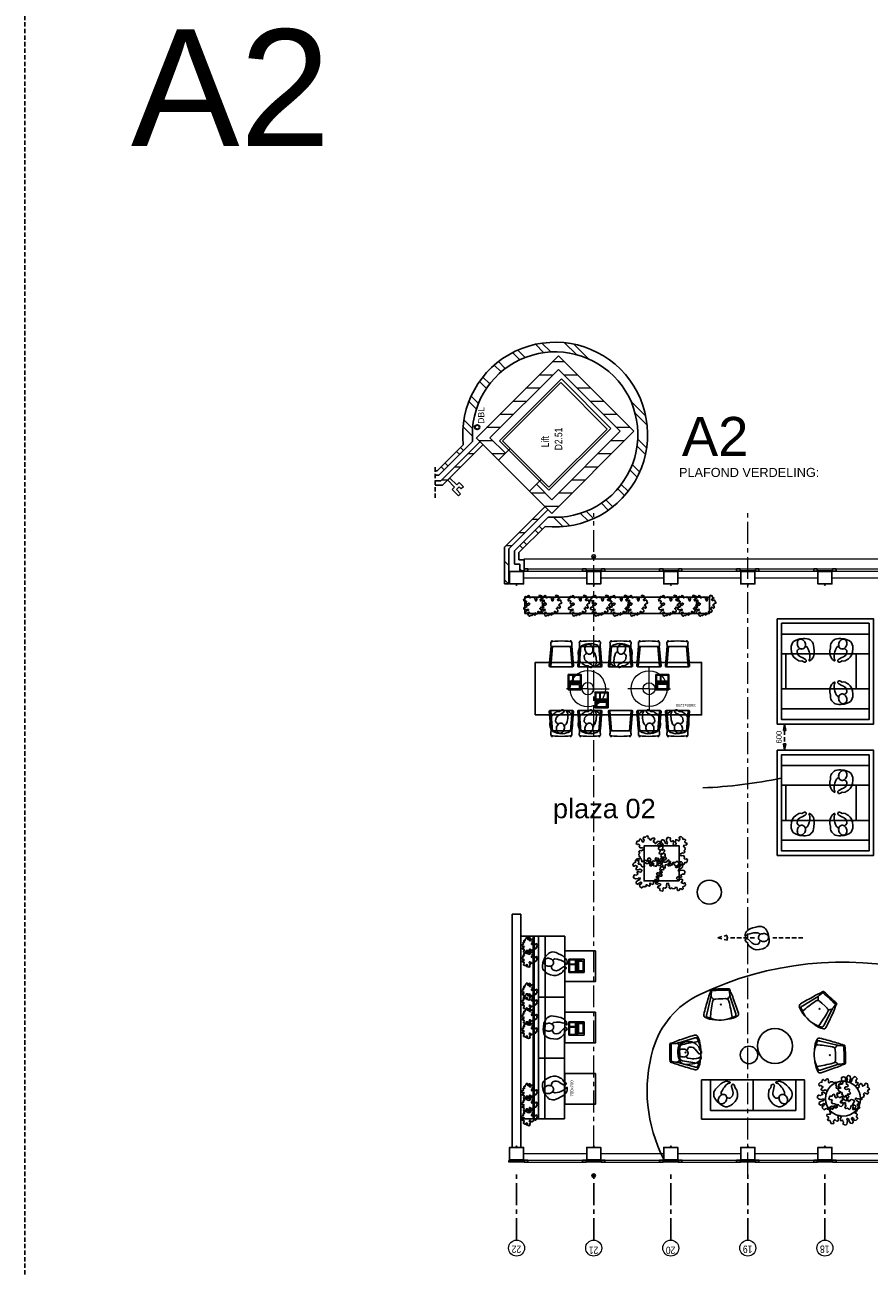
# Model space of a CAD drawing. Header units: millimetres. Extents: x 274596 to 660162, y 141333 to 298920.
# Tile 142 of 165: x 564173 to 583452, y 155900 to 184272. Entities that reach past the tile are written whole.
import ezdxf

# ---------------------------------------------------------------- set-up
doc = ezdxf.new("R2010")
doc.units = ezdxf.units.MM
doc.header["$LTSCALE"] = 400
doc.header["$PDMODE"] = 3
doc.header["$PDSIZE"] = 15
doc.linetypes.add('CENTER', pattern=[2, 1.25, -0.25, 0.25, -0.25])
doc.linetypes.add('HIDDEN', pattern=[0.375, 0.25, -0.125])
for name, color, linetype in [('-ve', 2, 'HIDDEN'), ('inlay', 6, 'Continuous'), ('inr', 4, 'Continuous'), ('looplijnen', 8, 'HIDDEN'), ('plant', 114, 'Continuous'), ('plat', 5, 'Continuous'), ('stramien', 1, 'CENTER'), ('symbol', 1, 'Continuous'), ('timmerwerk-ge', 150, 'Continuous'), ('timmerwerk-ve', 8, 'HIDDEN'), ('verlichting', 2, 'Continuous')]:
    doc.layers.add(name, color=color, linetype=linetype)
for name, color, linetype, lineweight in [('BA-blusmiddelen', 7, 'Continuous', 15), ('Buitenkozijnen', 140, 'Continuous', 15), ('mat-baksteen', 5, 'Continuous', 25), ('mat-beton (ihwg)', 5, 'Continuous', 25), ('mat-kalkzandsteen', 5, 'Continuous', 25), ('mat-scheidingswand-vertikaal', 5, 'Continuous', 25), ('None', 7, 'Continuous', 9), ('Ruimtenummers', 5, 'Continuous', 25), ('Tekst', 140, 'Continuous', 15)]:
    doc.layers.add(name, color=color, linetype=linetype, lineweight=lineweight)
doc.styles.add('Arial', font='arial.ttf', dxfattribs={"height": 211.666667})
doc.styles.add('Arial Narrow', font='ARIALN.TTF', dxfattribs={"height": 222.25})
doc.styles.add('s100', font='stylu.ttf', dxfattribs={"height": 100})
doc.styles.get("Standard").update_dxf_attribs({"font": 'arial.ttf'})
doc.dimstyles.new('CAL-N1-050-25', dxfattribs={"dimscale": 50, "dimtxt": 2.5, "dimasz": 3, "dimexe": 1.5, "dimexo": 0, "dimgap": 0.3, "dimtad": 0, "dimdec": 4, "dimrnd": 1, "dimdsep": 46, "dimtxsty": 'Standard', "dimblk": 'CLOSED', "dimcen": 0, "dimdle": 1.25, "dimclrt": 249, "dimadec": 0, "dimazin": 0, "dimtfac": 0.9, "dimtdec": 4, "dimtix": 1, "dimtmove": 0, "dimatfit": 3, "dimldrblk": 'CLOSED', "dimfxl": 1, "dimtvp": 1, "dimtolj": 1, "dimtzin": 0, "dimarcsym": 0})

# ---------------------------------------------------------------- blocks, each defined once
blk = doc.blocks.new('Kolom 280x320')
at = {"layer": 'mat-beton (ihwg)', "lineweight": 25}
blk.add_lwpolyline([(-300, 160), (-20, 160), (-20, -160), (-300, -160)], close=True, dxfattribs=at)
at = {"layer": 'None', "color": 92, "linetype": 'Continuous', "lineweight": 5}
blk.add_point((0, 0), dxfattribs=at)
blk = doc.blocks.new('Kolom O 550')
at = {"layer": 'mat-beton (ihwg)', "lineweight": 25}
blk.add_circle((0, 0), 275, dxfattribs=at)
blk = doc.blocks.new('Gevelpui best 1410 (2D)')
at = {"layer": 'Buitenkozijnen', "lineweight": 15}
for p, q in [((-260, 0), (-260, -1410)), ((-260, 0), (-210, 0)), ((-210, 0), (-210, -1410)), ((-260, -1410), (-210, -1410))]:
    blk.add_line(p, q, dxfattribs=at)
at = {"layer": 'Buitenkozijnen', "color": 92, "lineweight": 25}
for points in [[(-260, 0), (-210, 0), (-210, -80), (-260, -80)], [(-260, -1330), (-210, -1330), (-210, -1410), (-260, -1410)]]:
    blk.add_lwpolyline(points, close=True, dxfattribs=at)
at = {"layer": 'None', "color": 43, "linetype": 'Continuous', "lineweight": 9}
blk.add_line((-410, 15), (-410, -1425), dxfattribs=at)
blk = doc.blocks.new('*X1680')
at = {"layer": 'None', "lineweight": 9}
for p, q in [((1800, -8365), (1800, -8224)), ((1500, -8665), (1500, -8354)), ((1200, -8965), (1200, -8654)), ((900, -9265), (900, -8954)), ((600, -9565), (600, -9254)), ((300, -9865), (300, -9554))]:
    blk.add_line(p, q, dxfattribs=at)
blk = doc.blocks.new('*X1681')
at = {"layer": 'None', "lineweight": 9}
for p, q in [((104, -6260), (317, -6047)), ((276, -6265), (474, -6066)), ((720, -6351), (893, -6178)), ((850, -6398), (1017, -6230)), ((1196, -6582), (1354, -6424)), ((1299, -6656), (1455, -6499)), ((1571, -6914), (1727, -6758)), ((1650, -7012), (1807, -6855)), ((1850, -7343), (2014, -7178)), ((1903, -7466), (2071, -7298)), ((2013, -7887), (2202, -7698)), ((2028, -8048), (2229, -7847)), ((-1962, -8326), (-1749, -8113)), ((-1943, -8483), (-1744, -8284)), ((1966, -8640), (2240, -8367)), ((-1831, -8902), (-1658, -8729)), ((1870, -8913), (2208, -8575)), ((-1779, -9026), (-1611, -8859)), ((-1585, -9363), (-1427, -9205)), ((-1510, -9464), (-1353, -9308)), ((-1251, -9736), (-1095, -9580)), ((-1154, -9816), (-997, -9659)), ((-831, -10023), (-666, -9859)), ((-711, -10080), (-543, -9912)), ((566, -10217), (904, -9879)), ((-311, -10211), (-122, -10022)), ((-162, -10238), (39, -10037)), ((358, -10249), (631, -9975))]:
    blk.add_line(p, q, dxfattribs=at)
blk = doc.blocks.new('*X1682')
at = {"layer": 'None', "lineweight": 9}
for p, q in [((300, -6896), (300, -6585)), ((600, -7196), (600, -6885)), ((900, -7495), (900, -7184)), ((1200, -7795), (1200, -7484)), ((1500, -8095), (1500, -7784)), ((1800, -8224), (1800, -8084))]:
    blk.add_line(p, q, dxfattribs=at)
blk = doc.blocks.new('*X1683')
at = {"layer": 'None', "lineweight": 9}
for p, q in [((-1500, -8234), (-1500, -8076)), ((-1200, -8534), (-1200, -8223)), ((-900, -8834), (-900, -8523)), ((-600, -9134), (-600, -8823)), ((-300, -9434), (-300, -9123)), ((0, -9734), (0, -9423))]:
    blk.add_line(p, q, dxfattribs=at)
blk = doc.blocks.new('*X1684')
at = {"layer": 'None', "lineweight": 9}
for p, q in [((-1200, -7928), (-1200, -7617)), ((-1500, -8076), (-1500, -7917))]:
    blk.add_line(p, q, dxfattribs=at)
blk = doc.blocks.new('*X1685')
at = {"layer": 'None', "lineweight": 9}
for p, q in [((-2463, -7413), (-2392, -7342)), ((-2375, -7501), (-2304, -7430)), ((-2109, -7766), (-2039, -7696)), ((-2021, -7854), (-1951, -7784))]:
    blk.add_line(p, q, dxfattribs=at)
blk = doc.blocks.new('*X1686')
at = {"layer": 'None', "lineweight": 9}
blk.add_line((-2810, -7229), (-2801, -7220), dxfattribs=at)
blk = doc.blocks.new('*X1687')
at = {"layer": 'None', "lineweight": 9}
blk.add_line((-2969, -7388), (-2926, -7345), dxfattribs=at)
blk = doc.blocks.new('*X1688')
at = {"layer": 'None', "lineweight": 9}
blk.add_line((-2819, -7238), (-2810, -7229), dxfattribs=at)
blk = doc.blocks.new('*X1689')
at = {"layer": 'None', "lineweight": 9}
for p, q in [((-2400, -7165), (-2400, -7023)), ((-2100, -7465), (-2100, -7323)), ((-1800, -7765), (-1800, -7623))]:
    blk.add_line(p, q, dxfattribs=at)
blk = doc.blocks.new('*X1690')
at = {"layer": 'None', "lineweight": 9}
for p, q in [((-3269, -7087), (-3177, -6995)), ((-2852, -7095), (-2752, -6995))]:
    blk.add_line(p, q, dxfattribs=at)
blk = doc.blocks.new('*X1691')
at = {"layer": 'None', "lineweight": 9}
for p, q in [((-667, -5617), (-596, -5546)), ((-579, -5705), (-508, -5634)), ((-313, -5970), (-243, -5900)), ((-225, -6058), (-154, -5988))]:
    blk.add_line(p, q, dxfattribs=at)
blk = doc.blocks.new('*X1692')
at = {"layer": 'None', "lineweight": 9}
for p, q in [((0, -6728), (0, -6417)), ((-300, -7002), (-300, -6717))]:
    blk.add_line(p, q, dxfattribs=at)
blk = doc.blocks.new('*X1693')
at = {"layer": 'None', "lineweight": 9}
for p, q in [((-900, -5695), (-900, -5553)), ((-600, -5995), (-600, -5853)), ((-300, -6295), (-300, -6153))]:
    blk.add_line(p, q, dxfattribs=at)
blk = doc.blocks.new('HWA')
at = {"layer": 'None', "color": 92, "linetype": 'Continuous', "lineweight": 25}
blk.add_circle((0, -74), 40, dxfattribs=at)
blk = doc.blocks.new('DBL aansluiting')
at = {"layer": 'BA-blusmiddelen', "color": 140, "linetype": 'Continuous', "lineweight": 9}
blk.add_lwpolyline([(360, 112.5), (360, 45), (292.5, 45), (292.5, -45), (427.5, -45), (427.5, -112.5), (225, -112.5), (225, -33.75), (0, -33.75), (0, 33.75), (225, 33.75), (225, 112.5)], close=True, dxfattribs=at)
blk = doc.blocks.new('symb-LPTP_b2')
for p, q in [((150, 0), (-150, 0)), ((-150, 0), (-150, -155)), ((150, -155), (150, 0)), ((150, -5), (-150, -5)), ((150, -155), (-150, -155)), ((150, -160), (-150, -160)), ((-150, -160), (-150, -355)), ((-110, -25), (-110, -129)), ((110, -25), (-110, -25)), ((110, -129), (-110, -129)), ((110, -129), (110, -25)), ((150, -355), (150, -160)), ((-150, -355), (150, -355))]:
    blk.add_line(p, q)
for points in [[(-130, -158, 10, 10, 0), (-111, -158, 10, 10, 0)], [(130, -158, 10, 10, 0), (111, -158, 10, 10, 0)]]:
    blk.add_lwpolyline(points, format="xyseb")
for points in [[(-135, -175), (135, -175), (135, -189), (-135, -189)], [(32, -199), (-135, -199), (-135, -340), (32, -340)], [(42, -199), (135, -199), (135, -340), (42, -340)], [(126, -70), (134, -70), (134, -92), (126, -92)], [(128, -72), (132, -72), (132, -90), (128, -90)]]:
    blk.add_lwpolyline(points, close=True)
for radius in [12.6, 7.57]:
    blk.add_circle((130, -124), radius)
blk = doc.blocks.new('symb-ps03_b2')
blk.add_lwpolyline([(82, -334), (93, -323), (110, -305), (120, -285), (121, -231), (122, -184), (116, -150), (104, -98), (91, -52), (69, -25), (58, -13), (50, -1), (49, 8), (59, 13), (76, 9), (115, -1), (145, -17), (172, -41), (196, -78), (221, -122), (236, -169), (250, -232), (266, -290), (270, -325), (267, -365), (252, -399), (235, -433), (213, -457), (181, -475), (141, -499), (103, -517), (27, -533), (-23, -539), (-83, -538), (-130, -528), (-165, -511), (-192, -479), (-218, -448), (-241, -394), (-258, -313), (-262, -242), (-251, -189), (-222, -138), (-185, -93), (-170, -72), (-134, -54), (-107, -46), (-75, -10), (-57, 2), (-38, 7), (-23, 1), (-12, -13), (-11, -28), (-13, -49), (-23, -61), (-75, -115), (-104, -145), (-121, -166), (-138, -200), (-142, -234), (-135, -284), (-123, -302), (-94, -319), (-69, -327), (-52, -333)])
blk.add_lwpolyline([(-75, -413, 0.078796), (-66, -458, 0.088041), (-46, -494, 0.105312), (-14, -518, 0.121926), (19, -526, 0.121926), (52, -517, 0.105312), (82, -490, 0.088041), (100, -454, 0.078796), (106, -408, 0.078796), (98, -363, 0.088041), (77, -328, 0.105312), (46, -303, 0.121926), (13, -296, 0.121926), (-21, -305, 0.105312), (-50, -331, 0.088041), (-69, -368, 0.078796)], format="xyb", close=True)
blk = doc.blocks.new('SYMB-BM02_B2')
at = {"layer": 'plant'}
blk.add_lwpolyline([(98, 356), (66, 371), (46, 367), (23, 344), (26, 317), (5, 314), (-27, 337), (-68, 353), (-84, 340), (-93, 315), (-77, 290), (-84, 262), (-106, 274), (-134, 301), (-166, 298), (-190, 273), (-184, 246), (-181, 209), (-209, 214), (-256, 237), (-302, 241), (-315, 221), (-325, 198), (-329, 157), (-315, 134), (-286, 119), (-263, 95), (-270, 73), (-298, 80), (-306, 68), (-307, 29), (-341, 38), (-375, 66), (-406, 70), (-427, 48), (-413, 13), (-402, -28), (-381, -27), (-361, -62), (-377, -76), (-407, -84), (-423, -126), (-448, -119), (-475, -126), (-482, -158), (-448, -194), (-447, -249), (-411, -258), (-363, -237), (-327, -242), (-307, -272), (-338, -303), (-366, -308), (-398, -333), (-381, -365), (-338, -377), (-336, -406), (-332, -436), (-252, -458), (-234, -418), (-243, -383), (-220, -358), (-184, -372), (-140, -344), (-141, -283), (-132, -230), (-84, -233), (-86, -271), (-59, -312), (-68, -354), (-36, -386), (7, -361), (39, -388), (98, -377), (116, -344), (153, -351), (160, -393), (171, -436), (193, -440), (228, -426), (230, -390), (275, -385), (300, -408), (328, -386), (326, -329), (369, -315), (403, -276), (387, -222), (366, -221), (339, -240), (312, -226), (275, -205), (309, -165), (312, -121), (278, -112), (241, -110), (205, -137), (171, -126), (146, -92), (166, -59), (184, -44), (228, -57), (285, -55), (282, -25), (255, -2), (285, 14), (305, 34), (353, 32), (371, 38), (382, 84), (382, 111), (350, 130), (317, 139), (248, 136), (232, 114), (194, 121), (209, 166), (266, 187), (314, 230), (310, 274), (271, 296), (232, 280), (187, 233), (150, 251), (176, 290), (219, 319), (203, 365), (155, 404), (121, 376), (98, 356)], dxfattribs=at)
blk = doc.blocks.new('symb-ps09_b2')
at = {"layer": 'looplijnen'}
for p, q in [((0, 935), (-58, 718)), ((0, 935), (58, 718)), ((-58, 718), (58, 718)), ((0, 95), (0, 718)), ((0, -1011), (0, -327))]:
    blk.add_line(p, q, dxfattribs=at)
at = {"layer": 'symbol'}
blk.add_blockref('symb-ps03_b2', (-11, 300), dxfattribs=at)
blk = doc.blocks.new('SYMB-PS01_B2')
blk.add_lwpolyline([(59, 67), (70, 78), (86, 97), (96, 116), (98, 170), (99, 217), (92, 251), (81, 303), (67, 349), (45, 376), (34, 388), (27, 400), (26, 410), (36, 414), (52, 410), (91, 400), (122, 385), (148, 360), (173, 323), (197, 279), (212, 232), (226, 169), (242, 111), (247, 76), (244, 36), (229, 2), (211, -32), (190, -56), (158, -74), (117, -98), (79, -116), (3, -132), (-47, -138), (-107, -136), (-154, -127), (-189, -110), (-215, -78), (-241, -46), (-264, 7), (-282, 88), (-285, 159), (-274, 212), (-246, 263), (-209, 308), (-193, 329), (-157, 347), (-131, 355), (-98, 391), (-80, 403), (-61, 408), (-47, 402), (-35, 389), (-34, 373), (-37, 352), (-46, 340), (-99, 287), (-128, 256), (-144, 235), (-162, 201), (-165, 167), (-158, 117), (-147, 99), (-118, 82), (-93, 74), (-75, 68)])
blk.add_lwpolyline([(-98, -12, 0.078796), (-90, -57, 0.088041), (-69, -93, 0.105312), (-38, -117, 0.121926), (-4, -125, 0.121926), (29, -115, 0.105312), (58, -89, 0.088041), (77, -52, 0.078796), (83, -7, 0.078796), (74, 38, 0.088041), (54, 74, 0.105312), (23, 98, 0.121926), (-11, 105, 0.121926), (-44, 96, 0.105312), (-74, 70, 0.088041), (-92, 33, 0.078796)], format="xyb", close=True)
blk = doc.blocks.new('DOLC-2890_B2')
for p, q in [((260, 0), (-260, 0)), ((-276, -17), (-236, -477)), ((-244, -15), (-205, -463)), ((244, -15), (205, -463)), ((276, -17), (236, -477)), ((-224, -463), (224, -463))]:
    blk.add_line(p, q)
for points in [[(-224, -463), (-233, -468), (-236, -477), (-237, -480), (-238, -487), (-238, -499), (-239, -515), (-240, -535), (-241, -560), (-240, -563), (-236, -569), (-234, -570), (-231, -572), (-227, -572)], [(224, -463), (233, -468), (236, -477), (237, -480), (238, -487), (238, -499), (239, -515), (240, -535), (241, -560), (240, -563), (236, -569), (234, -570), (231, -572), (227, -572)], [(-227, -572), (-201, -575), (-152, -582), (-76, -588), (0, -590), (76, -588), (152, -582), (201, -575), (227, -572)], [(-227, -572), (-226, -584), (-222, -592), (-221, -593), (-212, -596), (-204, -592), (-203, -591), (-200, -582), (-200, -582), (-200, -582), (-201, -575)], [(227, -572), (226, -584), (222, -592), (221, -593), (212, -596), (204, -592), (203, -591), (200, -582), (200, -582), (200, -582), (201, -575)]]:
    blk.add_lwpolyline(points)
for centre, start, end in [((-260, -16), 5.0001, 185.0001), ((260, -16), 354.9999, 174.9999)]:
    blk.add_arc(centre, 16, start, end)
blk = doc.blocks.new('lamp02')
at = {"layer": 'verlichting', "lineweight": 0}
for q in [(0, 555.36), (555.36, 0), (0, -555.36), (-555.36, 0)]:
    blk.add_line((0, 0), q, dxfattribs=at)
for radius in [468, 156]:
    blk.add_circle((0, 0), radius, dxfattribs=at)
blk = doc.blocks.new('t01')
at = {"layer": 'inr'}
blk.add_lwpolyline([(34, 599), (-3760, 815), (-3828, -383), (-34, -599)], close=True, dxfattribs=at)
at = {"layer": 'inr', "xscale": -1}
for p, rotation in [((-3214, 684), 176.7439051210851), ((-2565, 647), 176.7439051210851), ((-1916, 610), 176.7439051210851), ((-1274, -428), 356.7439051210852), ((-625, -465), 356.7439051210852)]:
    blk.add_blockref('DOLC-2890_B2', p, dxfattribs=dict(at, rotation=rotation))
at = {"layer": 'inr'}
for p, rotation in [((-1217, 570), 176.7439051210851), ((-568, 533), 176.7439051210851), ((-3271, -315), 356.7439051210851), ((-2622, -352), 356.7439051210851), ((-1973, -389), 356.7439051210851)]:
    blk.add_blockref('DOLC-2890_B2', p, dxfattribs=dict(at, rotation=rotation))
at = {"layer": 'symbol', "xscale": -1}
for p, rotation in [((-3203, 1079), 192.5235950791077), ((-2554, 1042), 192.5235950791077), ((-1285, -824), 12.5235950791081)]:
    blk.add_blockref('SYMB-PS01_B2', p, dxfattribs=dict(at, rotation=rotation))
at = {"layer": 'symbol'}
for name, p, rotation in [('SYMB-PS01_B2', (-1183, 964), 160.9642151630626), ('SYMB-PS01_B2', (-534, 927), 160.9642151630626), ('symb-LPTP_b2', (-1490, 523), 356.7439051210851), ('symb-LPTP_b2', (-2895, 194), 356.7439051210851), ('symb-LPTP_b2', (-897, 81), 356.7439051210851), ('SYMB-PS01_B2', (-2007, -783), 340.9642151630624)]:
    blk.add_blockref(name, p, dxfattribs=dict(at, rotation=rotation))
at = {"layer": 'verlichting', "lineweight": 0, "yscale": 0.8769720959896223, "zscale": 0.8769720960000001}
for p, xscale, rotation in [((-2596, 148), 0.8769720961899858, 356.7439051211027), ((-1198, 68), -0.8769720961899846, 356.7439051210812)]:
    blk.add_blockref('lamp02', p, dxfattribs=dict(at, xscale=xscale, rotation=rotation))
at = {"layer": 'plat', "style": 's100'}
blk.add_text('3800x1200', height=65.9, rotation=356.7439, dxfattribs=at).set_placement((-3636, 555))
blk = doc.blocks.new('Happy_swing_high_2D_dwg')
for p, q in [((-212.009, 226.875), (-201.508, 315.482)), ((212.009, 226.875), (201.508, 315.482)), ((-228.877, 145.96), (-328.331, -205.127)), ((-48.401, 131.388), (-112.637, 129.466)), ((48.401, 131.388), (-48.48, 131.388)), ((48.401, 131.388), (112.637, 129.466)), ((228.877, 145.96), (328.331, -205.127)), ((-323.816, -274.958), (-248.483, -304.54)), ((323.816, -274.958), (248.483, -304.54)), ((-148.294, -342.95), (-109.926, -346.164)), ((148.294, -342.95), (109.926, -346.164))]:
    blk.add_line(p, q)
for centre, radius, start, end in [((-789.168, 477.852), 591.348, 339.6612, 347.1732), ((-201.499, 339.783), 12.992, 87.8715, 148.5043), ((-190.926, 312.319), 11.045, 102.7908, 163.3632), ((0, -3028.199), 3386.935, 86.5975, 93.4025), ((-0.04, -3087.504), 3416.07, 86.7539, 93.2444), ((190.926, 312.319), 11.045, 16.6368, 77.2092), ((201.499, 339.783), 12.992, 31.4957, 92.1285), ((789.168, 477.852), 591.348, 192.8268, 200.3388), ((29399.4, -9251.759), 31136.6, 162.4676, 163.1248), ((1050.658, -310.034), 1411.115, 155.6262, 161.9167), ((-727.93, 292.208), 520.041, 343.6667, 352.7828), ((-269.347, 78.82), 111.039, 17.8916, 63.8835), ((-7.539, 22.419), 184.092, 155.3118, 166.1), ((-132.957, 75.986), 48.068, 110.556, 151.1103), ((-93.339, -39.722), 170.285, 96.5074, 109.3878), ((93.339, -39.722), 170.285, 70.6122, 83.4926), ((132.957, 75.986), 48.068, 28.8897, 69.444), ((269.347, 78.82), 111.039, 116.1165, 162.1084), ((7.539, 22.419), 184.092, 13.9, 24.6882), ((727.93, 292.208), 520.041, 187.2172, 196.3333), ((-1050.658, -310.034), 1411.115, 18.0833, 24.3738), ((-29399.4, -9251.759), 31136.6, 16.8752, 17.5324), ((-299.551, -230.098), 98.303, 170.0939, 181.9623), ((-344.345, -233.579), 53.452, 179.8764, 231.0431), ((-118.31, 181.433), 525.239, 240.3743, 266.7273), ((-296.476, -246.063), 39.78, 174.226, 226.5846), ((-173.786, -256.718), 162.929, 161.5397, 174.8387), ((118.31, 181.433), 525.239, 273.2727, 299.6257), ((296.476, -246.063), 39.78, 313.4154, 365.774035), ((173.786, -256.718), 162.929, 5.161298, 18.4603), ((344.345, -233.579), 53.452, 308.9569, 360.123558), ((299.551, -230.098), 98.303, 358.0377, 369.906091), ((0, 271.18), 627.054, 246.6548, 293.3452)]:
    blk.add_arc(centre, radius, start, end)
for centre, start_param, end_param in [((3133.527, -673.731), 2.921398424, 3.032448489), ((-3133.527, -673.731), 6.392329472, 6.503379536)]:
    blk.add_ellipse(centre, major_axis=(3402.254, 0), ratio=0.996194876, start_param=start_param, end_param=end_param)
blk.add_point((0, 0))
blk.add_point((0, 0))
blk.add_point((0, 0))
blk.add_point((0, 0))
blk.add_point((0, 0))
blk.add_point((0, 0))
blk.add_point((0, 0))
blk = doc.blocks.new('bank')
at = {"layer": 'inr'}
for p, q in [((-419, 1137), (481, 1137)), ((-419, 1137), (-419, -1213)), ((481, 1137), (481, -1213)), ((-219, -1013), (-219, 937)), ((-219, 937), (481, 937)), ((481, -38), (-219, -38)), ((481, -1013), (-219, -1013)), ((481, -1213), (-419, -1213))]:
    blk.add_line(p, q, dxfattribs=at)
at = {"layer": 'symbol', "xscale": -1, "rotation": 240.491819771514}
blk.add_blockref('SYMB-PS01_B2', (51, 661), dxfattribs=at)
at = {"layer": 'symbol', "rotation": 299.508180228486}
blk.add_blockref('SYMB-PS01_B2', (51, -731), dxfattribs=at)
blk = doc.blocks.new('_CLOSED')
at = {"color": 0, "linetype": 'ByBlock'}
for p, q in [((-1, 0.17), (0, 0)), ((-1, 0.17), (-1, -0.17)), ((0, 0), (-1, -0.17))]:
    blk.add_line(p, q, dxfattribs=at)
blk = doc.blocks.new('*D1724')
at = {"layer": '-ve', "color": 0, "lineweight": -2, "transparency": 16777216}
for p, q in [((140922, 25234), (141167, 25234)), ((141092, 25084), (141092, 24784)), ((140922, 24634), (141167, 24634))]:
    blk.add_line(p, q, dxfattribs=at)
at = {"layer": 'Defpoints', "color": 0, "transparency": 16777216}
for p in [(140922, 25234), (140922, 24634), (141092, 24634)]:
    blk.add_point(p, dxfattribs=at)
at = {"layer": '-ve', "color": 0, "lineweight": -2, "transparency": 16777216, "xscale": 150, "yscale": 150, "zscale": 150}
for p, rotation in [((141092, 25234), 90), ((141092, 24634), 270)]:
    blk.add_blockref('_CLOSED', p, dxfattribs=dict(at, rotation=rotation))
at = {"layer": '-ve', "color": 249, "transparency": 16777216, "insert": (140964, 24934), "char_height": 125, "attachment_point": 5, "rotation": 90}
blk.add_mtext('\\A1;600', dxfattribs=at)
blk = doc.blocks.new('*D1731')
at = {"layer": '-ve', "color": 0, "lineweight": -2, "transparency": 16777216}
for p, q in [((140922, 25234), (141167, 25234)), ((141092, 25084), (141092, 24784)), ((140922, 24634), (141167, 24634))]:
    blk.add_line(p, q, dxfattribs=at)
at = {"layer": 'Defpoints', "color": 0, "transparency": 16777216}
for p in [(140922, 25234), (140922, 24634), (141092, 24634)]:
    blk.add_point(p, dxfattribs=at)
at = {"layer": '-ve', "color": 0, "lineweight": -2, "transparency": 16777216, "xscale": 150, "yscale": 150, "zscale": 150}
for p, rotation in [((141092, 25234), 90), ((141092, 24634), 270)]:
    blk.add_blockref('_CLOSED', p, dxfattribs=dict(at, rotation=rotation))
at = {"layer": '-ve', "color": 249, "transparency": 16777216, "insert": (140964, 24934), "char_height": 125, "attachment_point": 5, "rotation": 90}
blk.add_mtext('\\A1;600', dxfattribs=at)
blk = doc.blocks.new('plat02')
at = {"layer": 'Buitenkozijnen', "color": 43, "linetype": 'Continuous', "lineweight": 9, "flags": 128}
blk.add_lwpolyline([(175, 15718.78315), (175, 15738.78315), (27490, 15738.78315), (27490, 15508.82378)], dxfattribs=at)
at = {"layer": 'Buitenkozijnen', "lineweight": 15}
for points in [[(1585, 15468.78315), (1585, 15508.82378), (1935, 15508.82378), (1935, 15468.78315)], [(3345, 15468.78315), (3345, 15508.82378), (3695, 15508.82378), (3695, 15468.78315)], [(5105, 15468.78315), (5105, 15508.82378), (5455, 15508.82378), (5455, 15468.78315)], [(6865, 15468.78315), (6865, 15508.82378), (7215, 15508.82378), (7215, 15468.78315)], [(-175, 1958.74251), (-175, 1998.78315), (175, 1998.78315), (175, 1958.74251)], [(-175, 1958.74251), (-175, 1998.78315), (175, 1998.78315), (175, 1958.74251)], [(1585, 1958.74251), (1585, 1998.78315), (1935, 1998.78315), (1935, 1958.74251)], [(3345, 1958.74251), (3345, 1998.78315), (3695, 1998.78315), (3695, 1958.74251)], [(5105, 1958.74251), (5105, 1998.78315), (5455, 1998.78315), (5455, 1958.74251)], [(6865, 1958.74251), (6865, 1998.78315), (7215, 1998.78315), (7215, 1958.74251)]]:
    blk.add_lwpolyline(points, close=True, dxfattribs=at)
at = {"layer": 'inlay'}
for centre, radius, start, end in [((3740.47083, 21992.60535), 11494.81798, 272.563054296, 281.559436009), ((7447.29863, -1058.24791), 7587.9818, 38.500045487, 115.57129708), ((5035.33618, 3982.38476), 2000, 115.57129708, 163.912846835), ((6384.3302, 3593.3453), 3403.97171, 163.912846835, 207.318260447)]:
    blk.add_arc(centre, radius, start, end, dxfattribs=at)
at = {"layer": 'inr'}
for p, q in [((378.57509, 2949.87115), (381.23466, 7119.87115)), ((397.34043, 2949.87115), (400, 7119.87115)), ((400, 7119.87115), (1100.00014, 7119.87115)), ((499.99998, 7119.80738), (497.34041, 2949.80738)), ((649.99995, 7119.71171), (647.34038, 2949.71171)), ((1100.00014, 7119.87115), (1097.34029, 2949.4247)), ((1098.22691, 5730.23087), (498.22703, 5729.8482)), ((1098.22691, 4339.57352), (498.22703, 4339.95619)), ((397.34043, 2949.87115), (1097.34057, 2949.87115))]:
    blk.add_line(p, q, dxfattribs=at)
for points in [[(186.96007, 14492.31419), (186.96007, 14866.75974), (4402.95952, 14866.75974), (4402.95952, 14492.31419)], [(3712.74413, 8383.46857), (3712.74413, 9183.46857), (2912.74413, 9183.46857), (2912.74413, 8383.46857)], [(400, 7119.87115), (100, 7119.87115), (97.34043, 2949.87115), (397.34043, 2949.87115)], [(1098.67038, 6084.90219), (1798.67038, 6084.90219), (1798.67038, 6784.90219), (1098.67038, 6784.90219)], [(1098.67038, 4684.90219), (1798.67038, 4684.90219), (1798.67038, 5384.90219), (1098.67038, 5384.90219)], [(1098.67038, 3984.90219), (1798.67038, 3984.90219), (1798.67038, 3284.90219), (1098.67038, 3284.90219)]]:
    blk.add_lwpolyline(points, close=True, dxfattribs=at)
at = {"layer": 'mat-baksteen', "lineweight": 25}
for p, q in [((-1217.36119, 18348.18386), (-1816.7619, 17748.78315)), ((-1003.38081, 18420.74288), (-1775.34055, 17648.78315)), ((-1816.7619, 17748.78315), (-1859.63669, 17748.78315)), ((-1775.34055, 17648.78315), (-1859.63669, 17648.78315)), ((-50, 15923.4426), (721.95974, 16695.40234)), ((50, 15882.02124), (649.40071, 16481.42195)), ((-50, 15618.78315), (-50, 15923.4426)), ((-50, 15618.78315), (75, 15618.78315)), ((50, 15718.78315), (50, 15882.02124)), ((50, 15718.78315), (175, 15718.78315)), ((75, 15618.78315), (75, 15468.78315)), ((175, 15718.78315), (175, 15468.78315)), ((75, 15468.78315), (175, 15468.78315))]:
    blk.add_line(p, q, dxfattribs=at)
at = {"layer": 'mat-baksteen', "color": 140, "linetype": 'Continuous', "lineweight": 15}
for points in [[(1021.42136, 19851.57535), (2152.79221, 18720.2045), (738.57864, 17305.99094), (-392.79221, 18437.36179)], [(1007.27922, 19766.72254), (2067.93939, 18706.06237), (738.57864, 17376.70162), (-322.08153, 18437.36179)], [(-145.30483, 18260.58509), (561.80195, 17553.47831), (296.63691, 17288.31327), (-410.46988, 17995.42005)]]:
    blk.add_lwpolyline(points, close=True, dxfattribs=at)
at = {"layer": 'mat-baksteen', "lineweight": 25}
for radius, start, end in [(2110, 263.725682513, 186.274317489), (1890, 265.20337257, 184.79662743)]:
    blk.add_arc((880, 18578.78315), radius, start, end, dxfattribs=at)
at = {"layer": 'mat-beton (ihwg)', "lineweight": 25}
for p, q in [((100, 7628.78315), (-100, 7628.78315)), ((-100, 2298.78315), (-100, 7628.78315)), ((100, 7628.78315), (-100, 7628.78315)), ((-100, 2298.78315), (-100, 7628.78315)), ((100, 2298.78315), (100, 7628.78315)), ((100, 2298.78315), (100, 7628.78315)), ((100, 2298.78315), (-100, 2298.78315)), ((100, 2298.78315), (-100, 2298.78315))]:
    blk.add_line(p, q, dxfattribs=at)
at = {"layer": 'mat-kalkzandsteen', "lineweight": 25}
for p, q in [((-918.91633, 18503.86651), (954.1855, 20378.43061)), ((954.1855, 20378.43061), (2679.58676, 18653.02936)), ((-607.85003, 18503.92719), (954.24621, 20067.24292)), ((954.24621, 20067.24292), (2368.45977, 18653.02936)), ((-410.46988, 17995.42005), (-919.58676, 18504.53693)), ((-254.90638, 18150.98354), (-608.45977, 18504.53693)), ((2679.58676, 18653.02936), (805.75379, 16779.19639)), ((2368.45977, 18653.02936), (805.75379, 17090.32337)), ((-834.73394, 18419.68412), (-1730.63492, 17523.78315)), ((-764.02327, 18348.97344), (-1689.21356, 17423.78315)), ((-254.90638, 18150.98354), (-410.46988, 17995.42005)), ((-1730.63492, 17523.78315), (-1859.63669, 17523.78315)), ((-1689.21356, 17423.78315), (-1859.63669, 17423.78315)), ((452.2004, 17443.87676), (296.63691, 17288.31327)), ((805.75379, 17090.32337), (452.2004, 17443.87676)), ((805.75379, 16779.19639), (296.63691, 17288.31327)), ((-275, 16009.56958), (650.1903, 16934.75988)), ((-175, 15968.14823), (720.90097, 16864.0492)), ((-275, 15168.78315), (-275, 16009.56958)), ((-175, 15168.78315), (-175, 15968.14823)), ((-175, 15168.78315), (-275, 15168.78315))]:
    blk.add_line(p, q, dxfattribs=at)
at = {"layer": 'mat-scheidingswand-vertikaal', "lineweight": 25}
blk.add_line((-100, 7628.78315), (-100, 7568.78315), dxfattribs=at)
at = {"layer": 'None', "color": 7, "linetype": 'Continuous', "lineweight": 35}
blk.add_circle((-900, 18747.72378), 50, dxfattribs=at)
at = {"layer": 'None', "color": 43, "linetype": 'Continuous', "lineweight": 9}
for centre in [(0, 0), (0, 0), (0, 0), (1760, 0), (3520, 0), (5280, 0), (7040, 0)]:
    blk.add_circle(centre, 182.60642, dxfattribs=at)
at = {"layer": 'stramien', "lineweight": 0}
for p, q in [((1760, 2298.78315), (1760, 16786.24197)), ((5280, 1682.60642), (5280, 16786.24197))]:
    blk.add_line(p, q, dxfattribs=at)
at = {"layer": 'stramien'}
for p, q in [((0, 182.60642), (0, 1682.60642)), ((1760, 182.60642), (1760, 1682.60642)), ((3520, 182.60642), (3520, 1682.60642)), ((5280, 182.60642), (5280, 1682.60642)), ((7040, 182.60642), (7040, 1682.60642))]:
    blk.add_line(p, q, dxfattribs=at)
at = {"layer": 'timmerwerk-ge'}
for points in [[(5950, 14368.34888), (8150, 14368.34888), (8150, 11968.34888), (5950, 11968.34888)], [(6050, 14018.34888), (8050, 14018.34888), (8050, 14268.34888), (6050, 14268.34888)], [(6050, 14268.34888), (8050, 14268.34888), (8050, 12068.34888), (6050, 12068.34888)], [(6050, 14268.34888), (8050, 14268.34888), (8050, 13568.34888), (6050, 13568.34888)], [(425, 12175.4645), (425, 13375.4645), (4225, 13375.4645), (4225, 12175.4645)], [(6150, 12768.34888), (7750, 12768.34888), (7750, 13568.34888), (6150, 13568.34888)], [(6050, 12068.34888), (8050, 12068.34888), (8050, 12768.34888), (6050, 12768.34888)], [(6050, 12318.34888), (8050, 12318.34888), (8050, 12068.34888), (6050, 12068.34888)], [(5950, 11368.34888), (8150, 11368.34888), (8150, 8968.34888), (5950, 8968.34888)], [(6050, 11018.34888), (8050, 11018.34888), (8050, 11268.34888), (6050, 11268.34888)], [(6050, 11268.34888), (8050, 11268.34888), (8050, 10568.34888), (6050, 10568.34888)], [(6050, 11268.34888), (8050, 11268.34888), (8050, 9068.34888), (6050, 9068.34888)], [(6150, 9768.34888), (7750, 9768.34888), (7750, 10568.34888), (6150, 10568.34888)], [(6050, 9068.34888), (8050, 9068.34888), (8050, 9768.34888), (6050, 9768.34888)], [(6050, 9318.34888), (8050, 9318.34888), (8050, 9068.34888), (6050, 9068.34888)]]:
    blk.add_lwpolyline(points, close=True, dxfattribs=at)
for centre, radius in [((5897.42076, 4615.1129), 400), ((5306.19054, 4410.97683), 200), ((7452.36096, 3410.85951), 400)]:
    blk.add_circle(centre, radius, dxfattribs=at)
at = {"layer": 'timmerwerk-ve'}
blk.add_line((-1859.63669, 17830.7705), (-1859.63669, 17098.84232), dxfattribs=at)
at = {"layer": 'Buitenkozijnen', "color": 7, "rotation": 90}
for p in [(175, 15718.78315), (1935, 15718.78315), (3695, 15718.78315), (5455, 15718.78315), (7215, 15718.78315)]:
    blk.add_blockref('Gevelpui best 1410 (2D)', p, dxfattribs=at)
at = {"layer": 'Buitenkozijnen', "color": 7, "xscale": -1, "rotation": 90}
for p in [(175, 1748.78315), (1935, 1748.78315), (3695, 1748.78315), (5455, 1748.78315), (7215, 1748.78315)]:
    blk.add_blockref('Gevelpui best 1410 (2D)', p, dxfattribs=at)
at = {"layer": 'inlay', "rotation": 90}
blk.add_blockref('bank', (5361.3288, 3362.32887), dxfattribs=at)
at = {"layer": 'inr', "xscale": -1}
for name, p, rotation in [('symb-LPTP_b2', (1546.01608, 6445.14917), 270), ('symb-LPTP_b2', (1546.01608, 5015.14917), 270), ('Happy_swing_high_2D_dwg', (3854.78733, 4463.83878), 90.87755925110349)]:
    blk.add_blockref(name, p, dxfattribs=dict(at, rotation=rotation))
at = {"layer": 'inr'}
for p, rotation in [((6918.63056, 5463.01794), 317.1496936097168), ((4662.74861, 5562.2653), 2.149693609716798), ((7150.52735, 4406.45523), 272.1496936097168)]:
    blk.add_blockref('Happy_swing_high_2D_dwg', p, dxfattribs=dict(at, rotation=rotation))
at = {"layer": 'mat-baksteen', "rotation": 90}
for name in ['*X1681', '*X1691', '*X1685', '*X1686', '*X1688', '*X1687']:
    blk.add_blockref(name, (-7270, 18437.72378), dxfattribs=at)
at = {"layer": 'mat-beton (ihwg)', "color": 7, "rotation": 90}
blk.add_blockref('HWA', (1685.99975, 15795.55637), dxfattribs=at)
at = {"layer": 'mat-beton (ihwg)', "color": 7, "xscale": -1}
blk.add_blockref('Kolom O 550', (4400, 8128.78315), dxfattribs=at)
at = {"layer": 'mat-kalkzandsteen', "rotation": 90}
for name in ['*X1682', '*X1680', '*X1692', '*X1683', '*X1693', '*X1684', '*X1689', '*X1690']:
    blk.add_blockref(name, (-7270, 18437.72378), dxfattribs=at)
at = {"layer": 'None', "color": 7}
for name, p, rotation in [('DBL aansluiting', (-1550, 17562.99671), 315), ('Kolom 280x320', (0, 15148.78315), 270), ('Kolom 280x320', (1760, 15148.78315), 270), ('Kolom 280x320', (3520, 15148.78315), 270), ('Kolom 280x320', (5280, 15148.78315), 270), ('Kolom 280x320', (7040, 15148.78315), 270), ('Kolom 280x320', (0, 2318.78315), 90), ('Kolom 280x320', (0, 2318.78315), 90), ('Kolom 280x320', (0, 2318.78315), 90), ('Kolom 280x320', (1760, 2318.78315), 90), ('Kolom 280x320', (3520, 2318.78315), 90), ('Kolom 280x320', (3520, 2318.78315), 90), ('Kolom 280x320', (5280, 2318.78315), 90), ('Kolom 280x320', (7040, 2318.78315), 90)]:
    blk.add_blockref(name, p, dxfattribs=dict(at, rotation=rotation))
blk.add_blockref('HWA', (1760, 1728.78315), dxfattribs=at)
at = {"layer": 'plat', "lineweight": 0, "xscale": -1}
blk.add_blockref('Kolom O 550', (4400, 8128.78315), dxfattribs=at)
at = {"layer": 'symbol'}
for p, xscale, yscale, zscale, rotation in [((381.91826, 14654.49321), 0.5599999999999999, 0.5599999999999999, 0.5599999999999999, 180), ((760.06712, 14654.49321), 0.5599999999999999, 0.5599999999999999, 0.5599999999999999, 180), ((1398.19333, 14654.49321), 0.5599999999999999, 0.5599999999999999, 0.5599999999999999, 180), ((1902.3918, 14654.49321), 0.5599999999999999, 0.5599999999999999, 0.5599999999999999, 180), ((2330.79271, 14654.49321), 0.5599999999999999, 0.5599999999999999, 0.5599999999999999, 180), ((2719.80063, 14654.49321), 0.5599999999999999, 0.5599999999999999, 0.5599999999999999, 180), ((3462.25615, 14654.49321), 0.5599999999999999, 0.5599999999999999, 0.5599999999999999, 180), ((3890.65707, 14654.49321), 0.5599999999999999, 0.5599999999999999, 0.5599999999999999, 180), ((4279.66499, 14654.49321), 0.5599999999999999, 0.5599999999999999, 0.5599999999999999, 180), ((3099.08894, 9027.23046), 0.8, 0.8, 0.8, 270), ((3536.45461, 9073.74676), 0.8, 0.8, 0.8, 90), ((2978.59908, 8546.50324), 0.8, 0.8, 0.8, 180), ((272.4041, 6927.06472), 0.4, 0.4, 0.4, 38.24725523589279), ((272.4041, 6633.05225), 0.4, 0.4, 0.4, 38.24725523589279), ((272.4041, 5883.15526), 0.4, 0.4, 0.4, 38.24725523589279), ((272.4041, 5641.99744), 0.4, 0.4, 0.4, 38.24725523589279), ((272.4041, 5310.26647), 0.4, 0.4, 0.4, 38.24725523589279), ((272.4041, 5002.44014), 0.4, 0.4, 0.4, 38.24725523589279), ((7629.8879, 3596.90751), 0.8400000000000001, 0.8400000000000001, 0.8400000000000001, 56.63025422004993), ((272.4041, 3589.91429), 0.4, 0.4, 0.4, 38.24725523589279), ((7200.9934, 3472.80759), 0.8400000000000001, 0.8400000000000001, 0.8400000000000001, 171.2679003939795), ((272.4041, 3307.44819), 0.4, 0.4, 0.4, 38.24725523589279), ((7474.48044, 3139.20632), 0.8400000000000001, 0.8400000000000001, 0.8400000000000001, 261.2679003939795), ((272.4041, 3013.43572), 0.4, 0.4, 0.4, 38.24725523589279)]:
    blk.add_blockref('SYMB-BM02_B2', p, dxfattribs=dict(at, xscale=xscale, yscale=yscale, zscale=zscale, rotation=rotation))
at = {"layer": 'symbol', "linetype": 'Continuous', "lineweight": 0, "xscale": -1}
for p, rotation in [((6629.64525, 13403.13987), 200.2315557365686), ((7318.91698, 12933.5579), 20.23155573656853), ((7318.91698, 9933.5579), 20.23155573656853), ((1131.91499, 6430.47298), 258.6198515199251), ((1144.11477, 5048.18197), 272.8754763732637)]:
    blk.add_blockref('symb-ps03_b2', p, dxfattribs=dict(at, rotation=rotation))
at = {"layer": 'symbol', "linetype": 'Continuous', "lineweight": 0}
for p, rotation in [((7318.91698, 13403.13987), 159.7684442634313), ((7318.91698, 10403.13987), 159.7684442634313), ((6629.64525, 9933.5579), 339.7684442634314), ((1131.91499, 3717.58747), 281.380148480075)]:
    blk.add_blockref('symb-ps03_b2', p, dxfattribs=dict(at, rotation=rotation))
at = {"layer": 'symbol', "xscale": 0.8, "yscale": 0.8, "zscale": 0.8}
blk.add_blockref('SYMB-BM02_B2', (3537.31046, 8515.57832), dxfattribs=at)
at = {"layer": 'symbol'}
for name, p, rotation in [('symb-ps09_b2', (5527.56116, 7087.12217), 90), ('SYMB-PS01_B2', (3810.69933, 4445.13161), 262.8101727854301)]:
    blk.add_blockref(name, p, dxfattribs=dict(at, rotation=rotation))
at = {"layer": 'timmerwerk-ge', "rotation": 183.2560948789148}
blk.add_blockref('t01', (425, 12775.4645), dxfattribs=at)
at = {"layer": 'None', "color": 8, "char_height": 169.333333, "attachment_point": 1, "rotation": 180, "style": 'Arial Narrow'}
for s, insert in [('22', (104.00231, -112.75759)), ('22', (104.00231, -112.75759)), ('22', (104.00231, -112.75759)), ('21', (1864.00231, -137.00908)), ('20', (3624.00231, -137.00908)), ('19', (5384.00231, -112.75759)), ('18', (7144.00231, -112.75759))]:
    blk.add_mtext(s, dxfattribs=dict(at, insert=insert))
at = {"layer": 'plat', "style": 's100'}
blk.add_text('700x700', height=69.561677, rotation=90, dxfattribs=at).set_placement((1296.57126, 3462.59524))
at = {"layer": 'plat', "insert": (829.43564, 10260.48692), "char_height": 444.5, "attachment_point": 1, "style": 'Arial'}
blk.add_mtext('plaza 02', dxfattribs=at)
at = {"layer": 'Ruimtenummers', "char_height": 169.333333, "attachment_point": 1, "rotation": 90, "style": 'Arial Narrow'}
for s, insert in [('D2.51', (872.27531, 18219.49252)), ('Lift\\P', (567.79167, 18287.74148))]:
    blk.add_mtext(s, dxfattribs=dict(at, insert=insert))
at = {"layer": 'Tekst', "color": 0, "insert": (-881.27778, 18824.77307), "char_height": 141.111111, "attachment_point": 1, "rotation": 90, "style": 'Arial'}
blk.add_mtext('DBL\\P', dxfattribs=at)
at = {"layer": '-ve'}
for p1, p2, picture, middle in [((5950, 11968.34888), (5950, 11368.34888), '*D1724', (5992.04558, 11668.34888)), ((5950, 11968.30825), (5950, 11368.30825), '*D1731', (5992.04558, 11668.30825))]:
    dim = blk.add_aligned_dim(p1=p1, p2=p2, distance=169.68882, dimstyle='CAL-N1-050-25', dxfattribs=at)
    dim.commit()
    dim.dimension.update_dxf_attribs({"geometry": picture, "text_midpoint": middle, "insert": (-134972.26676, -13265.39602)})

msp = doc.modelspace()

# ---------------------------------------------------------------- linework, layer by layer
at = {"layer": '-ve'}
msp.add_line((564172.76976, 226330.65468), (564172.76976, 141333.45853), dxfattribs=at)

# ---------------------------------------------------------------- block references
at = {"layer": 'timmerwerk-ge'}
msp.add_blockref('plat02', (575401.74537, 156335.74585), dxfattribs=at)

# ---------------------------------------------------------------- texts
at = {"layer": 'plat', "attachment_point": 1, "style": 'Arial'}
for s, insert, char_height in [('A2', (566592.78306, 184168.89008), 2667), ('A2', (579175.92292, 175317.28219), 889), ('PLAFOND VERDELING:', (579110.03674, 174153.80447), 207.4333333)]:
    msp.add_mtext(s, dxfattribs=dict(at, insert=insert, char_height=char_height))

doc.saveas('drawing.dxf')
